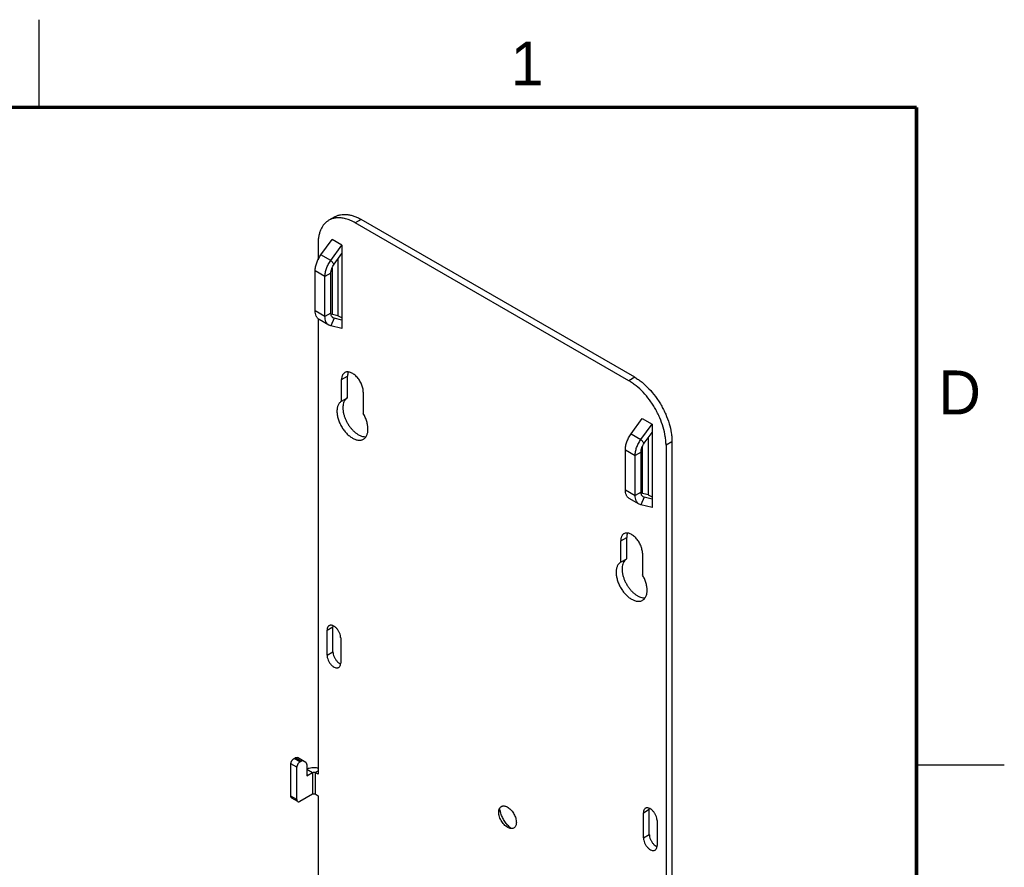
# Model space of a CAD drawing. Header units: inches. Extents: x 0 to 22, y 0 to 17.
# Tile 10 of 10: x 16.4 to 22, y 12.2 to 17. Entities that reach past the tile are written whole.
import ezdxf

# ---------------------------------------------------------------- set-up
doc = ezdxf.new("R2010")
doc.units = ezdxf.units.IN
doc.header["$LTSCALE"] = 1.21
doc.header["$MEASUREMENT"] = 0
doc.layers.get('0').update_dxf_attribs({"linetype": 'CONTINUOUS'})
doc.styles.add('TEXTSTYLE_2', font='txt')

msp = doc.modelspace()

# ---------------------------------------------------------------- linework, layer by layer
at = {"color": 2, "linetype": 'CONTINUOUS'}
for p, q in [((16.5, 16.5), (16.5, 17)), ((22, 12.75), (21.5, 12.75))]:
    msp.add_line(p, q, dxfattribs=at)
at = {"color": 7, "linetype": 'CONTINUOUS'}
for p, q in [((18.1845, 15.8762), (18.1507, 15.8567)), ((18.3345, 15.8613), (18.3007, 15.8418)), ((19.8599, 14.9416), (18.3007, 15.8418)), ((19.8937, 14.9611), (18.3345, 15.8613)), ((18.0886, 15.7194), (18.0886, 15.6316)), ((18.1048, 15.6592), (18.1685, 15.7474)), ((18.1607, 15.627), (18.2243, 15.7152)), ((18.2243, 15.7152), (18.1685, 15.7474)), ((18.2243, 15.7152), (18.2243, 15.2402)), ((18.1607, 15.627), (18.1048, 15.6592)), ((18.1801, 15.6062), (18.2243, 15.6675)), ((18.1801, 15.6062), (18.1607, 15.627)), ((18.2023, 15.637), (18.2023, 15.3123)), ((18.0723, 15.3405), (18.0723, 15.5683)), ((18.1282, 15.5361), (18.0723, 15.5683)), ((18.162, 15.5556), (18.1282, 15.5361)), ((18.162, 15.3277), (18.162, 15.5556)), ((18.1685, 15.5844), (18.1685, 15.3201)), ((18.1282, 15.3082), (18.1282, 15.5361)), ((18.1282, 15.3082), (18.0723, 15.3405)), ((18.162, 15.3277), (18.1282, 15.3082)), ((18.2023, 15.3123), (18.1629, 15.3214)), ((18.0886, 15.2957), (18.0886, 12.6984)), ((18.1505, 15.2589), (18.0946, 15.2911)), ((18.1801, 15.2981), (18.1607, 15.2549)), ((18.1801, 15.2981), (18.1744, 15.3003)), ((18.2243, 15.2878), (18.1801, 15.2981)), ((18.2243, 15.2995), (18.2023, 15.3123)), ((18.1607, 15.2549), (18.1504, 15.259)), ((18.2243, 15.2402), (18.1607, 15.2549)), ((18.2229, 14.9478), (18.2567, 14.9673)), ((18.2229, 14.8253), (18.2229, 14.9478)), ((18.2567, 14.8448), (18.2567, 14.9673)), ((19.8937, 14.9611), (19.8599, 14.9416)), ((18.3467, 14.8763), (18.3467, 14.7539)), ((18.2223, 14.8249), (18.2567, 14.8448)), ((19.8726, 14.6385), (19.9362, 14.7267)), ((19.9362, 14.7267), (19.9921, 14.6945)), ((19.9284, 14.6063), (19.9921, 14.6945)), ((19.9478, 14.5855), (19.9921, 14.6469)), ((19.9921, 14.6945), (19.9921, 14.2195)), ((19.8726, 14.6385), (19.9284, 14.6063)), ((19.9478, 14.5855), (19.9284, 14.6063)), ((19.97, 14.6163), (19.97, 14.2916)), ((20.1058, 14.5937), (20.072, 14.5742)), ((20.1058, 14.5937), (20.1058, 11.5727)), ((19.8401, 14.3198), (19.8401, 14.5477)), ((19.8401, 14.5477), (19.8959, 14.5154)), ((19.9297, 14.5349), (19.8959, 14.5154)), ((19.9297, 14.3071), (19.9297, 14.5349)), ((19.9362, 14.5637), (19.9362, 14.2994)), ((20.072, 14.5742), (20.072, 11.5814)), ((19.8959, 14.2875), (19.8959, 14.5154)), ((19.8401, 14.3198), (19.8959, 14.2875)), ((19.9183, 14.2382), (19.8624, 14.2705)), ((19.9297, 14.3071), (19.8959, 14.2875)), ((19.9478, 14.2774), (19.9284, 14.2342)), ((19.97, 14.2916), (19.9307, 14.3007)), ((19.9478, 14.2774), (19.9421, 14.2796)), ((19.9921, 14.2671), (19.9478, 14.2774)), ((19.97, 14.2916), (19.9921, 14.2788)), ((19.9284, 14.2342), (19.9182, 14.2383)), ((19.9921, 14.2195), (19.9284, 14.2342)), ((19.8139, 14.0292), (19.8477, 14.0487)), ((19.8477, 13.9262), (19.8477, 14.0487)), ((19.8139, 13.9067), (19.8139, 14.0292)), ((19.8133, 13.9063), (19.8477, 13.9262)), ((19.9377, 13.9577), (19.9377, 13.8353)), ((18.1398, 13.5199), (18.1736, 13.5394)), ((18.1739, 13.5443), (18.1736, 13.5394)), ((18.1736, 13.3966), (18.1736, 13.5394)), ((18.1398, 13.377), (18.1398, 13.5199)), ((18.2176, 13.475), (18.2176, 13.3321)), ((18.1398, 13.377), (18.1736, 13.3966)), ((17.934, 12.5736), (17.934, 12.7573)), ((17.9678, 12.7378), (17.934, 12.7573)), ((17.9517, 12.7879), (17.9585, 12.7918)), ((17.9855, 12.7684), (17.9517, 12.7879)), ((17.9923, 12.7723), (17.9585, 12.7918)), ((18.0192, 12.7653), (17.971, 12.7931)), ((17.9855, 12.7684), (17.9923, 12.7723)), ((18.0244, 12.7538), (18.0244, 12.6888)), ((17.9678, 12.5541), (17.9678, 12.7378)), ((18.024, 12.7276), (18.0578, 12.7081)), ((18.0244, 12.6888), (18.0578, 12.7081)), ((18.0314, 12.6929), (18.0244, 12.697)), ((18.0578, 12.7081), (18.0578, 12.5856)), ((18.0719, 12.7081), (18.0886, 12.7177)), ((18.0719, 12.7081), (18.0719, 12.5856)), ((18.0886, 12.6984), (18.0719, 12.7081)), ((17.9678, 12.5541), (17.934, 12.5736)), ((17.9855, 12.5439), (18.0578, 12.5856)), ((18.0719, 12.5856), (18.0886, 12.576)), ((18.0886, 12.576), (18.0886, 10.9022)), ((17.973, 12.5426), (17.9392, 12.5621)), ((19.1185, 12.4818), (19.1189, 12.4888)), ((19.943, 12.4788), (19.9768, 12.4983)), ((19.943, 12.3359), (19.943, 12.4788)), ((19.977, 12.5032), (19.9768, 12.4983)), ((19.9768, 12.3555), (19.9768, 12.4983)), ((20.0207, 12.4339), (20.0207, 12.291)), ((19.943, 12.3359), (19.9768, 12.3555))]:
    msp.add_line(p, q, dxfattribs=at)
at = {"color": 7, "linetype": 'CONTINUOUS', "const_width": 0.02}
for points in [[(21.5, 16.5), (0.5, 16.5)], [(21.5, 0.5), (21.5, 16.5)]]:
    msp.add_lwpolyline(points, dxfattribs=at)
at = {"color": 7, "linetype": 'CONTINUOUS'}
for centre, radius, start, end in [((18.2051, 15.7531), 0.1176, 95.0966, 99.0968), ((18.0675, 12.6535), 0.0836, 75.2713, 76.5274), ((19.2758, 12.5237), 0.1533, 192.7471, 193.596), ((19.2838, 12.5103), 0.1535, 226.3913, 227.2082)]:
    msp.add_arc(centre, radius, start, end, dxfattribs=at)
for points, knots in [([(18.1845, 15.8762), (18.1894, 15.879), (18.1999, 15.8839), (18.2168, 15.8886), (18.2348, 15.8906), (18.2537, 15.89), (18.2734, 15.8867), (18.2936, 15.8807), (18.3142, 15.8723), (18.3278, 15.8652), (18.3345, 15.8613)], [0, 0, 0, 0, 0.108019, 0.218068, 0.33198, 0.451313, 0.577245, 0.710595, 0.851595, 1, 1, 1, 1]), ([(18.1507, 15.8567), (18.1458, 15.8538), (18.1363, 15.8472), (18.1238, 15.835), (18.1131, 15.8204), (18.1042, 15.8036), (18.0972, 15.7849), (18.0922, 15.7645), (18.0892, 15.7424), (18.0886, 15.7272), (18.0886, 15.7194)], [0, 0, 0, 0, 0.108022, 0.218073, 0.331987, 0.451321, 0.577252, 0.710601, 0.851598, 1, 1, 1, 1]), ([(18.1865, 15.8692), (18.1802, 15.8682), (18.1678, 15.8651), (18.1561, 15.8598), (18.1507, 15.8567)], [0, 0, 0, 0, 0.505637, 1, 1, 1, 1]), ([(18.3007, 15.8418), (18.2918, 15.847), (18.274, 15.856), (18.2467, 15.8657), (18.2202, 15.8707), (18.2029, 15.871), (18.1947, 15.8703)], [0, 0, 0, 0, 0.277802, 0.53671, 0.776646, 1, 1, 1, 1]), ([(18.0723, 15.5683), (18.0723, 15.572), (18.0727, 15.5794), (18.075, 15.5948), (18.0805, 15.6145), (18.089, 15.6337), (18.0975, 15.6486), (18.1023, 15.6557), (18.1048, 15.6592)], [0, 0, 0, 0, 0.110776, 0.227778, 0.47599, 0.736657, 0.868803, 1, 1, 1, 1]), ([(18.1282, 15.5361), (18.1282, 15.5397), (18.1286, 15.5471), (18.1308, 15.5625), (18.1364, 15.5823), (18.1449, 15.6015), (18.1534, 15.6163), (18.1582, 15.6235), (18.1607, 15.627)], [0, 0, 0, 0, 0.110776, 0.227778, 0.47599, 0.736657, 0.868803, 1, 1, 1, 1]), ([(18.162, 15.5556), (18.162, 15.5576), (18.1622, 15.5618), (18.1635, 15.5703), (18.1665, 15.5813), (18.1722, 15.5942), (18.1773, 15.6023), (18.1801, 15.6062)], [0, 0, 0, 0, 0.110794, 0.227814, 0.476065, 0.736773, 1, 1, 1, 1]), ([(18.0945, 15.2912), (18.0928, 15.2922), (18.0894, 15.2946), (18.0849, 15.299), (18.0811, 15.3043), (18.0767, 15.3125), (18.0731, 15.3247), (18.0723, 15.335), (18.0723, 15.3405)], [0, 0, 0, 0, 0.108196, 0.218386, 0.332396, 0.451824, 0.711007, 1, 1, 1, 1]), ([(18.1641, 15.3136), (18.1634, 15.3157), (18.1623, 15.3204), (18.162, 15.3252), (18.162, 15.3277)], [0, 0, 0, 0, 0.478328, 1, 1, 1, 1]), ([(18.1504, 15.259), (18.1486, 15.26), (18.1453, 15.2624), (18.1408, 15.2668), (18.1369, 15.272), (18.1326, 15.2802), (18.129, 15.2924), (18.1282, 15.3028), (18.1282, 15.3082)], [0, 0, 0, 0, 0.108196, 0.218386, 0.332396, 0.451824, 0.711007, 1, 1, 1, 1]), ([(18.1704, 15.3033), (18.169, 15.3047), (18.1665, 15.3079), (18.1648, 15.3116), (18.1641, 15.3136)], [0, 0, 0, 0, 0.480762, 1, 1, 1, 1]), ([(18.1743, 15.3003), (18.174, 15.3005), (18.1726, 15.3014), (18.1713, 15.3025), (18.1704, 15.3033)], [0, 0, 0, 0, 0.248617, 1, 1, 1, 1]), ([(18.241, 14.9878), (18.2396, 14.987), (18.2368, 14.9851), (18.2332, 14.9815), (18.2301, 14.9772), (18.2275, 14.9724), (18.2254, 14.9669), (18.2235, 14.9587), (18.2229, 14.9522), (18.2229, 14.9478)], [0, 0, 0, 0, 0.108017, 0.218064, 0.332024, 0.45146, 0.577619, 0.71116, 1, 1, 1, 1]), ([(18.3467, 14.8763), (18.3467, 14.88), (18.3462, 14.8875), (18.3442, 14.8989), (18.3409, 14.9105), (18.3348, 14.9262), (18.3247, 14.9449), (18.3118, 14.9615), (18.3001, 14.9727), (18.2912, 14.9797), (18.2821, 14.9853), (18.273, 14.9893), (18.2642, 14.9916), (18.2558, 14.9922), (18.2479, 14.9911), (18.2432, 14.9891), (18.241, 14.9878)], [0, 0, 0, 0, 0.062302, 0.128756, 0.198448, 0.270458, 0.417484, 0.561727, 0.630359, 0.695466, 0.756433, 0.812891, 0.864797, 0.912589, 0.957172, 1, 1, 1, 1]), ([(18.261, 14.9909), (18.2595, 14.9874), (18.2573, 14.9796), (18.2567, 14.9715), (18.2567, 14.9673)], [0, 0, 0, 0, 0.474504, 1, 1, 1, 1]), ([(20.072, 14.5742), (20.072, 14.5824), (20.0713, 14.5991), (20.0671, 14.6338), (20.0567, 14.6785), (20.0405, 14.7226), (20.0241, 14.7575), (20.0101, 14.7834), (19.9947, 14.8084), (19.9726, 14.8401), (19.9426, 14.8762), (19.9091, 14.9075), (19.8811, 14.9285), (19.867, 14.9375), (19.8599, 14.9416)], [0, 0, 0, 0, 0.055784, 0.114172, 0.237358, 0.366948, 0.433256, 0.499994, 0.566732, 0.633041, 0.762633, 0.885823, 0.944214, 1, 1, 1, 1]), ([(19.8937, 14.9611), (19.9008, 14.957), (19.9149, 14.948), (19.9429, 14.927), (19.9764, 14.8957), (20.0064, 14.8596), (20.0285, 14.8279), (20.0439, 14.8029), (20.0579, 14.777), (20.0743, 14.7421), (20.0905, 14.698), (20.1009, 14.6533), (20.1051, 14.6187), (20.1058, 14.6019), (20.1058, 14.5937)], [0, 0, 0, 0, 0.055786, 0.114177, 0.237367, 0.366959, 0.433268, 0.500006, 0.566744, 0.633052, 0.762642, 0.885828, 0.944216, 1, 1, 1, 1]), ([(18.2223, 14.825), (18.2202, 14.8238), (18.2163, 14.821), (18.2111, 14.8159), (18.2066, 14.8098), (18.2029, 14.8028), (18.2, 14.795), (18.1979, 14.7865), (18.1967, 14.7773), (18.1961, 14.764), (18.1974, 14.75), (18.2001, 14.7357), (18.2041, 14.7208), (18.211, 14.702), (18.2219, 14.6804), (18.2352, 14.6601), (18.248, 14.6447), (18.259, 14.6338), (18.27, 14.6243), (18.284, 14.6145), (18.2987, 14.6075), (18.3103, 14.6041), (18.3185, 14.6027), (18.3264, 14.6025), (18.3339, 14.6033), (18.3409, 14.6052), (18.3453, 14.6073), (18.3473, 14.6085)], [0, 0, 0, 0, 0.022491, 0.045465, 0.069261, 0.094178, 0.120449, 0.148235, 0.177627, 0.208634, 0.275164, 0.310506, 0.346991, 0.422548, 0.50007, 0.577591, 0.653142, 0.689623, 0.72496, 0.791477, 0.851798, 0.879584, 0.905851, 0.930749, 0.954513, 0.977469, 1, 1, 1, 1]), ([(18.2364, 14.8213), (18.2328, 14.8128), (18.2305, 14.8009), (18.2301, 14.7865), (18.2306, 14.7757), (18.2324, 14.7615), (18.2366, 14.7443), (18.2427, 14.7269), (18.2506, 14.7097), (18.26, 14.6931), (18.2708, 14.6775), (18.2827, 14.6632), (18.2954, 14.6507), (18.3087, 14.6401), (18.3222, 14.6318), (18.3357, 14.6258), (18.3488, 14.6225), (18.3574, 14.622), (18.3615, 14.6222)], [0, 0, 0, 0, 0.104814, 0.134052, 0.164422, 0.228302, 0.295835, 0.366143, 0.438217, 0.510942, 0.583188, 0.653835, 0.721852, 0.786339, 0.846601, 0.902236, 0.953211, 1, 1, 1, 1]), ([(18.2402, 14.8286), (18.2398, 14.828), (18.2385, 14.8257), (18.2372, 14.8232), (18.2364, 14.8213)], [0, 0, 0, 0, 0.24515, 1, 1, 1, 1]), ([(18.2561, 14.8445), (18.2529, 14.8426), (18.2469, 14.8379), (18.2422, 14.8319), (18.2402, 14.8286)], [0, 0, 0, 0, 0.488662, 1, 1, 1, 1]), ([(18.3473, 14.6085), (18.3494, 14.6097), (18.3533, 14.6124), (18.3586, 14.6176), (18.3631, 14.6237), (18.3668, 14.6308), (18.3697, 14.6386), (18.3725, 14.6504), (18.3737, 14.6669), (18.3718, 14.6879), (18.3666, 14.71), (18.3582, 14.7323), (18.3508, 14.7468), (18.3467, 14.7539)], [0, 0, 0, 0, 0.045002, 0.090865, 0.138361, 0.188146, 0.240695, 0.296305, 0.417086, 0.550255, 0.693909, 0.84521, 1, 1, 1, 1]), ([(19.8401, 14.5477), (19.8401, 14.5513), (19.8405, 14.5587), (19.8427, 14.5741), (19.8483, 14.5939), (19.8568, 14.613), (19.8653, 14.6279), (19.8701, 14.635), (19.8726, 14.6385)], [0, 0, 0, 0, 0.110776, 0.227778, 0.47599, 0.736657, 0.868803, 1, 1, 1, 1]), ([(19.8959, 14.5154), (19.8959, 14.519), (19.8963, 14.5265), (19.8986, 14.5418), (19.9041, 14.5616), (19.9127, 14.5808), (19.9212, 14.5956), (19.9259, 14.6028), (19.9284, 14.6063)], [0, 0, 0, 0, 0.110776, 0.227778, 0.47599, 0.736657, 0.868803, 1, 1, 1, 1]), ([(19.9297, 14.5349), (19.9297, 14.5369), (19.93, 14.5411), (19.9312, 14.5496), (19.9343, 14.5606), (19.94, 14.5735), (19.945, 14.5816), (19.9478, 14.5855)], [0, 0, 0, 0, 0.110794, 0.227814, 0.476065, 0.736773, 1, 1, 1, 1]), ([(19.8623, 14.2705), (19.8605, 14.2715), (19.8572, 14.2739), (19.8527, 14.2783), (19.8488, 14.2836), (19.8445, 14.2918), (19.8409, 14.304), (19.8401, 14.3144), (19.8401, 14.3198)], [0, 0, 0, 0, 0.108196, 0.218386, 0.332396, 0.451824, 0.711007, 1, 1, 1, 1]), ([(19.9182, 14.2383), (19.9164, 14.2393), (19.913, 14.2417), (19.9085, 14.2461), (19.9047, 14.2513), (19.9003, 14.2596), (19.8968, 14.2717), (19.8959, 14.2821), (19.8959, 14.2875)], [0, 0, 0, 0, 0.108196, 0.218386, 0.332396, 0.451824, 0.711007, 1, 1, 1, 1]), ([(19.9319, 14.2929), (19.9312, 14.2951), (19.9301, 14.2998), (19.9297, 14.3046), (19.9297, 14.3071)], [0, 0, 0, 0, 0.478328, 1, 1, 1, 1]), ([(19.9381, 14.2827), (19.9368, 14.284), (19.9342, 14.2872), (19.9326, 14.2909), (19.9319, 14.2929)], [0, 0, 0, 0, 0.480762, 1, 1, 1, 1]), ([(19.9421, 14.2796), (19.9418, 14.2798), (19.9403, 14.2807), (19.939, 14.2818), (19.9381, 14.2827)], [0, 0, 0, 0, 0.248617, 1, 1, 1, 1]), ([(19.832, 14.0692), (19.8306, 14.0684), (19.8278, 14.0665), (19.8242, 14.0629), (19.8211, 14.0586), (19.8185, 14.0537), (19.8164, 14.0483), (19.8144, 14.0401), (19.8139, 14.0336), (19.8139, 14.0292)], [0, 0, 0, 0, 0.108017, 0.218064, 0.332024, 0.45146, 0.577619, 0.71116, 1, 1, 1, 1]), ([(19.9377, 13.9577), (19.9377, 13.9614), (19.9372, 13.9688), (19.9351, 13.9802), (19.9319, 13.9919), (19.9258, 14.0076), (19.9157, 14.0263), (19.9028, 14.0429), (19.8911, 14.0541), (19.8821, 14.0611), (19.8731, 14.0667), (19.864, 14.0706), (19.8552, 14.073), (19.8468, 14.0736), (19.8389, 14.0724), (19.8342, 14.0705), (19.832, 14.0692)], [0, 0, 0, 0, 0.062302, 0.128756, 0.198448, 0.270458, 0.417484, 0.561727, 0.630359, 0.695466, 0.756433, 0.812891, 0.864797, 0.912589, 0.957172, 1, 1, 1, 1]), ([(19.852, 14.0723), (19.8505, 14.0688), (19.8483, 14.0609), (19.8477, 14.0529), (19.8477, 14.0487)], [0, 0, 0, 0, 0.474504, 1, 1, 1, 1]), ([(19.8471, 13.9259), (19.8439, 13.924), (19.8378, 13.9193), (19.8332, 13.9133), (19.8312, 13.91)], [0, 0, 0, 0, 0.488662, 1, 1, 1, 1]), ([(19.8133, 13.9063), (19.8112, 13.9052), (19.8073, 13.9024), (19.8021, 13.8973), (19.7976, 13.8912), (19.7939, 13.8842), (19.791, 13.8764), (19.7889, 13.8679), (19.7877, 13.8587), (19.7871, 13.8454), (19.7883, 13.8314), (19.7911, 13.8171), (19.7951, 13.8022), (19.802, 13.7834), (19.8129, 13.7618), (19.8262, 13.7415), (19.839, 13.7261), (19.85, 13.7152), (19.861, 13.7057), (19.875, 13.6959), (19.8897, 13.6889), (19.9013, 13.6855), (19.9095, 13.6841), (19.9174, 13.6838), (19.9249, 13.6847), (19.9319, 13.6866), (19.9362, 13.6887), (19.9383, 13.6898)], [0, 0, 0, 0, 0.022491, 0.045465, 0.069261, 0.094178, 0.120449, 0.148235, 0.177627, 0.208634, 0.275164, 0.310506, 0.346991, 0.422548, 0.50007, 0.577591, 0.653142, 0.689623, 0.72496, 0.791477, 0.851798, 0.879584, 0.905851, 0.930749, 0.954513, 0.977469, 1, 1, 1, 1]), ([(19.8274, 13.9026), (19.8238, 13.8942), (19.8215, 13.8823), (19.8211, 13.8679), (19.8215, 13.857), (19.8234, 13.8429), (19.8276, 13.8257), (19.8337, 13.8083), (19.8416, 13.7911), (19.851, 13.7745), (19.8618, 13.7589), (19.8737, 13.7446), (19.8864, 13.7321), (19.8997, 13.7215), (19.9132, 13.7132), (19.9267, 13.7072), (19.9398, 13.7038), (19.9484, 13.7033), (19.9525, 13.7036)], [0, 0, 0, 0, 0.104814, 0.134052, 0.164422, 0.228302, 0.295835, 0.366143, 0.438217, 0.510942, 0.583188, 0.653835, 0.721852, 0.786339, 0.846601, 0.902236, 0.953211, 1, 1, 1, 1]), ([(19.8312, 13.91), (19.8308, 13.9094), (19.8294, 13.907), (19.8282, 13.9046), (19.8274, 13.9026)], [0, 0, 0, 0, 0.24515, 1, 1, 1, 1]), ([(19.9383, 13.6898), (19.9404, 13.691), (19.9443, 13.6938), (19.9496, 13.699), (19.9541, 13.7051), (19.9578, 13.7121), (19.9607, 13.72), (19.9635, 13.7318), (19.9647, 13.7483), (19.9628, 13.7693), (19.9575, 13.7914), (19.9492, 13.8137), (19.9418, 13.8282), (19.9377, 13.8353)], [0, 0, 0, 0, 0.045002, 0.090865, 0.138361, 0.188146, 0.240695, 0.296305, 0.417086, 0.550255, 0.693909, 0.84521, 1, 1, 1, 1]), ([(18.1512, 13.5451), (18.1503, 13.5446), (18.1486, 13.5434), (18.1455, 13.5403), (18.1431, 13.5364), (18.1414, 13.5319), (18.1402, 13.5268), (18.1398, 13.5227), (18.1398, 13.5199)], [0, 0, 0, 0, 0.108064, 0.218181, 0.451185, 0.577546, 0.711201, 1, 1, 1, 1]), ([(18.2176, 13.475), (18.2176, 13.4773), (18.2173, 13.482), (18.2156, 13.4917), (18.2114, 13.5041), (18.2051, 13.5158), (18.1989, 13.5245), (18.1938, 13.5304), (18.1884, 13.5356), (18.1811, 13.5412), (18.1735, 13.5454), (18.1658, 13.5475), (18.1605, 13.5478), (18.1556, 13.5471), (18.1526, 13.5459), (18.1512, 13.5451)], [0, 0, 0, 0, 0.062264, 0.128735, 0.270373, 0.4174, 0.490483, 0.561832, 0.630471, 0.695614, 0.812809, 0.864759, 0.912559, 0.957167, 1, 1, 1, 1]), ([(18.1398, 13.377), (18.1398, 13.3748), (18.1402, 13.3701), (18.1419, 13.3603), (18.1461, 13.3479), (18.1524, 13.3363), (18.1586, 13.3276), (18.1637, 13.3217), (18.1691, 13.3165), (18.1763, 13.3108), (18.184, 13.3066), (18.1917, 13.3046), (18.197, 13.3042), (18.2019, 13.3049), (18.2049, 13.3062), (18.2062, 13.307)], [0, 0, 0, 0, 0.062264, 0.128735, 0.270373, 0.4174, 0.490483, 0.561832, 0.630471, 0.695614, 0.812809, 0.864759, 0.912559, 0.957167, 1, 1, 1, 1]), ([(18.1736, 13.3966), (18.1736, 13.3943), (18.174, 13.3896), (18.1757, 13.3798), (18.1799, 13.3675), (18.1862, 13.3558), (18.1924, 13.3471), (18.1959, 13.3431), (18.1976, 13.3412)], [0, 0, 0, 0, 0.110823, 0.229133, 0.48123, 0.742921, 0.873004, 1, 1, 1, 1]), ([(18.1976, 13.3412), (18.2005, 13.3382), (18.2065, 13.3328), (18.2134, 13.3285), (18.2169, 13.327)], [0, 0, 0, 0, 0.526465, 1, 1, 1, 1]), ([(18.2062, 13.307), (18.2071, 13.3075), (18.2089, 13.3087), (18.212, 13.3117), (18.2144, 13.3157), (18.216, 13.3201), (18.2173, 13.3253), (18.2176, 13.3293), (18.2176, 13.3321)], [0, 0, 0, 0, 0.108064, 0.218181, 0.451185, 0.577546, 0.711201, 1, 1, 1, 1]), ([(17.934, 12.7573), (17.934, 12.7587), (17.9343, 12.7616), (17.9353, 12.766), (17.9369, 12.7704), (17.9391, 12.7748), (17.9418, 12.7788), (17.9448, 12.7825), (17.9481, 12.7855), (17.9505, 12.7872), (17.9517, 12.7879)], [0, 0, 0, 0, 0.113948, 0.237317, 0.367039, 0.499994, 0.63295, 0.762674, 0.886047, 1, 1, 1, 1]), ([(17.9585, 12.7918), (17.9592, 12.7923), (17.9607, 12.793), (17.9636, 12.7941), (17.9659, 12.7943), (17.9673, 12.7942)], [0, 0, 0, 0, 0.278304, 0.537668, 1, 1, 1, 1]), ([(17.9673, 12.7942), (17.968, 12.7942), (17.9693, 12.7939), (17.9705, 12.7934), (17.971, 12.7931)], [0, 0, 0, 0, 0.5085, 1, 1, 1, 1]), ([(17.9855, 12.7684), (17.9843, 12.7677), (17.9819, 12.766), (17.9786, 12.7629), (17.9756, 12.7593), (17.9729, 12.7552), (17.9707, 12.7509), (17.9691, 12.7465), (17.9681, 12.7421), (17.9678, 12.7392), (17.9678, 12.7378)], [0, 0, 0, 0, 0.113953, 0.237326, 0.36705, 0.500006, 0.632961, 0.762683, 0.886052, 1, 1, 1, 1]), ([(18.0048, 12.7736), (18.004, 12.774), (18.0021, 12.7747), (17.9989, 12.7748), (17.9956, 12.774), (17.9934, 12.773), (17.9923, 12.7723)], [0, 0, 0, 0, 0.217711, 0.450934, 0.71029, 1, 1, 1, 1]), ([(18.0244, 12.7538), (18.0244, 12.7551), (18.0242, 12.7575), (18.0232, 12.7608), (18.0216, 12.7635), (18.02, 12.7648), (18.0192, 12.7653)], [0, 0, 0, 0, 0.289706, 0.549059, 0.782283, 1, 1, 1, 1]), ([(18.024, 12.7276), (18.026, 12.7288), (18.0305, 12.731), (18.0403, 12.7345), (18.0537, 12.7372), (18.0677, 12.7376), (18.0788, 12.7365), (18.0843, 12.7354), (18.0869, 12.7348)], [0, 0, 0, 0, 0.110825, 0.229138, 0.481258, 0.742896, 0.872935, 1, 1, 1, 1]), ([(18.0578, 12.7081), (18.0582, 12.7083), (18.0593, 12.7088), (18.0616, 12.7095), (18.0648, 12.7099), (18.068, 12.7095), (18.0704, 12.7088), (18.0714, 12.7083), (18.0719, 12.7081)], [0, 0, 0, 0, 0.113762, 0.237333, 0.5, 0.762667, 0.886238, 1, 1, 1, 1]), ([(17.9392, 12.5621), (17.9384, 12.5626), (17.9368, 12.5639), (17.9352, 12.5666), (17.9342, 12.5699), (17.934, 12.5723), (17.934, 12.5736)], [0, 0, 0, 0, 0.217673, 0.450962, 0.710846, 1, 1, 1, 1]), ([(18.0578, 12.5856), (18.0582, 12.5859), (18.0593, 12.5864), (18.0616, 12.5871), (18.0648, 12.5874), (18.068, 12.5871), (18.0704, 12.5864), (18.0714, 12.5859), (18.0719, 12.5856)], [0, 0, 0, 0, 0.113762, 0.237333, 0.5, 0.762667, 0.886238, 1, 1, 1, 1]), ([(17.9678, 12.5541), (17.9678, 12.5528), (17.968, 12.5504), (17.969, 12.5471), (17.9706, 12.5444), (17.9722, 12.5431), (17.973, 12.5426)], [0, 0, 0, 0, 0.289154, 0.549038, 0.782327, 1, 1, 1, 1]), ([(17.973, 12.5426), (17.9738, 12.5422), (17.9757, 12.5415), (17.9789, 12.5414), (17.9822, 12.5422), (17.9844, 12.5432), (17.9855, 12.5439)], [0, 0, 0, 0, 0.217668, 0.450954, 0.710841, 1, 1, 1, 1]), ([(19.1189, 12.4888), (19.1193, 12.492), (19.1205, 12.4981), (19.1237, 12.5049), (19.1271, 12.5094), (19.13, 12.5121), (19.1332, 12.5144), (19.1367, 12.516), (19.1405, 12.5171), (19.1461, 12.5178), (19.1536, 12.5171), (19.1629, 12.5141), (19.1723, 12.5088), (19.1816, 12.5017), (19.1904, 12.4929), (19.1984, 12.4827), (19.2055, 12.4715), (19.2112, 12.4596), (19.2155, 12.4475), (19.2182, 12.4355), (19.2189, 12.4276), (19.2189, 12.4238)], [0, 0, 0, 0, 0.056387, 0.107012, 0.130662, 0.153561, 0.176073, 0.198595, 0.22151, 0.245175, 0.295802, 0.352133, 0.414632, 0.482848, 0.555761, 0.631899, 0.709553, 0.78687, 0.862118, 0.933692, 1, 1, 1, 1]), ([(19.1749, 12.3917), (19.1712, 12.3934), (19.1637, 12.3976), (19.1534, 12.406), (19.1438, 12.4164), (19.1352, 12.4284), (19.1281, 12.4415), (19.1227, 12.4551), (19.1194, 12.4685), (19.1185, 12.4775), (19.1185, 12.4818)], [0, 0, 0, 0, 0.109206, 0.229363, 0.358, 0.49172, 0.626578, 0.758623, 0.884261, 1, 1, 1, 1]), ([(19.1263, 12.4898), (19.126, 12.4911), (19.125, 12.496), (19.1242, 12.501), (19.1237, 12.5047)], [0, 0, 0, 0, 0.255226, 1, 1, 1, 1]), ([(19.1779, 12.3992), (19.1749, 12.402), (19.169, 12.4081), (19.1579, 12.4214), (19.1457, 12.4396), (19.1342, 12.463), (19.1288, 12.4794), (19.1268, 12.4876)], [0, 0, 0, 0, 0.121054, 0.245508, 0.500098, 0.754637, 1, 1, 1, 1]), ([(19.9544, 12.504), (19.9535, 12.5035), (19.9517, 12.5023), (19.9486, 12.4992), (19.9462, 12.4953), (19.9446, 12.4908), (19.9433, 12.4857), (19.943, 12.4816), (19.943, 12.4788)], [0, 0, 0, 0, 0.108064, 0.218181, 0.451185, 0.577546, 0.711201, 1, 1, 1, 1]), ([(20.0207, 12.4339), (20.0207, 12.4362), (20.0204, 12.4409), (20.0187, 12.4506), (20.0145, 12.463), (20.0082, 12.4747), (20.002, 12.4834), (19.9969, 12.4893), (19.9915, 12.4945), (19.9843, 12.5001), (19.9766, 12.5043), (19.9689, 12.5064), (19.9636, 12.5067), (19.9587, 12.506), (19.9557, 12.5048), (19.9544, 12.504)], [0, 0, 0, 0, 0.062264, 0.128735, 0.270373, 0.4174, 0.490483, 0.561832, 0.630471, 0.695614, 0.812809, 0.864759, 0.912559, 0.957167, 1, 1, 1, 1]), ([(19.2189, 12.4238), (19.2189, 12.4205), (19.2184, 12.4142), (19.216, 12.4054), (19.2121, 12.398), (19.2066, 12.3925), (19.1997, 12.389), (19.1919, 12.3877), (19.1834, 12.3886), (19.1777, 12.3905), (19.1749, 12.3917)], [0, 0, 0, 0, 0.14754, 0.281223, 0.401951, 0.513951, 0.623583, 0.737747, 0.862142, 1, 1, 1, 1]), ([(19.1919, 12.3874), (19.1908, 12.3882), (19.1866, 12.3914), (19.1825, 12.3949), (19.1795, 12.3977)], [0, 0, 0, 0, 0.244343, 1, 1, 1, 1]), ([(19.9768, 12.3555), (19.9768, 12.3532), (19.9771, 12.3485), (19.9788, 12.3387), (19.983, 12.3264), (19.9893, 12.3147), (19.9955, 12.306), (19.999, 12.302), (20.0008, 12.3001)], [0, 0, 0, 0, 0.110823, 0.229133, 0.48123, 0.742921, 0.873004, 1, 1, 1, 1]), ([(19.943, 12.3359), (19.943, 12.3337), (19.9433, 12.329), (19.945, 12.3192), (19.9492, 12.3068), (19.9555, 12.2952), (19.9617, 12.2865), (19.9668, 12.2806), (19.9722, 12.2754), (19.9795, 12.2697), (19.9871, 12.2655), (19.9948, 12.2635), (20.0001, 12.2631), (20.005, 12.2638), (20.008, 12.2651), (20.0094, 12.2659)], [0, 0, 0, 0, 0.062264, 0.128735, 0.270373, 0.4174, 0.490483, 0.561832, 0.630471, 0.695614, 0.812809, 0.864759, 0.912559, 0.957167, 1, 1, 1, 1]), ([(20.0008, 12.3001), (20.0037, 12.2971), (20.0096, 12.2917), (20.0165, 12.2874), (20.02, 12.2859)], [0, 0, 0, 0, 0.526465, 1, 1, 1, 1]), ([(20.0094, 12.2659), (20.0103, 12.2664), (20.012, 12.2676), (20.0151, 12.2706), (20.0175, 12.2746), (20.0192, 12.279), (20.0204, 12.2842), (20.0207, 12.2882), (20.0207, 12.291)], [0, 0, 0, 0, 0.108064, 0.218181, 0.451185, 0.577546, 0.711201, 1, 1, 1, 1])]:
    msp.add_open_spline(points, degree=3, knots=knots, dxfattribs=at)

# ---------------------------------------------------------------- texts
at = {"color": 2, "linetype": 'CONTINUOUS', "char_height": 0.25, "width": 0.25, "attachment_point": 1, "line_spacing_factor": 0.9, "style": 'TEXTSTYLE_2'}
for s, insert in [('1', (19.1875, 16.875)), ('D', (21.625, 15))]:
    msp.add_mtext(s, dxfattribs=dict(at, insert=insert))

doc.saveas('drawing.dxf')
